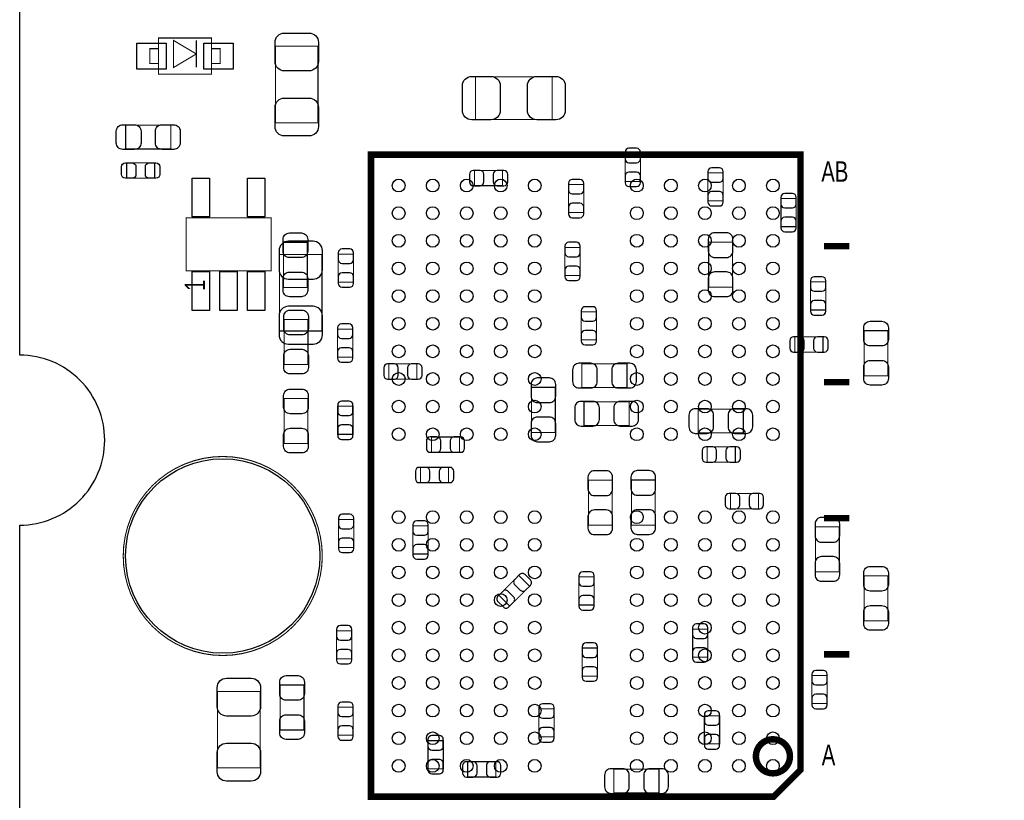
# Model space of a CAD drawing. Extents: x 0 to 67.6, y -0.1 to 51.7.
# Tile 2 of 12: x 0 to 23.2, y 11.5 to 29.9. Entities that reach past the tile are written whole.
import ezdxf

# ---------------------------------------------------------------- set-up
doc = ezdxf.new("R2010")
doc.units = 0
for name, color, linetype in [('BG_OUTLINE', 5, 'CONTINUOUS'), ('PG_ASSEMBLY_BOTTOM', 254, 'CONTINUOUS'), ('PG_ASSEMBLY_TOP', 13, 'CONTINUOUS'), ('PIN_BOTTOM', 211, 'CONTINUOUS'), ('PIN_TOP', 3, 'CONTINUOUS')]:
    doc.layers.add(name, color=color, linetype=linetype)

msp = doc.modelspace()

# ---------------------------------------------------------------- linework, layer by layer
at = {"layer": 'BG_OUTLINE'}
msp.add_lwpolyline([(67.59956, 21.99894, 0.414214), (65.60058, 19.99996, 0.414214), (67.59956, 18.00098), (67.59956, 0), (16.74876, 0), (16.74876, 3.50012, 0.414214), (16.25092, 4.0005, 0.414214), (15.75054, 3.50012), (15.75054, 0), (0, 0), (0, 18.00098, 0.414214), (1.99898, 19.99996, 0.414214), (0, 21.99894), (0, 51.689), (67.59956, 51.689)], format="xyb", close=True, dxfattribs=at)
at = {"layer": 'PG_ASSEMBLY_BOTTOM', "const_width": 0.0254}
for points in [[(14.237462, 26.085038), (14.597634, 26.085038), (14.597634, 26.74493), (14.237462, 26.74493), (14.237462, 26.085038)], [(11.35634, 25.984454), (11.35634, 26.344626), (10.696448, 26.344626), (10.696448, 25.984454), (11.35634, 25.984454)], [(16.184118, 25.62733), (16.54429, 25.62733), (16.54429, 26.287222), (16.184118, 26.287222), (16.184118, 25.62733)], [(12.903454, 25.351994), (13.263626, 25.351994), (13.263626, 26.011886), (12.903454, 26.011886), (12.903454, 25.351994)], [(17.90192, 25.020778), (18.262092, 25.020778), (18.262092, 25.68067), (17.90192, 25.68067), (17.90192, 25.020778)], [(13.180568, 24.53259), (12.820396, 24.53259), (12.820396, 23.872698), (13.180568, 23.872698), (13.180568, 24.53259)], [(16.20139, 23.596092), (16.761206, 23.596092), (16.761206, 24.656288), (16.20139, 24.656288), (16.20139, 23.596092)], [(6.108954, 22.567138), (7.109206, 22.567138), (7.109206, 24.366982), (6.108954, 24.366982), (6.108954, 22.567138)], [(7.850378, 24.376634), (7.490206, 24.376634), (7.490206, 23.716742), (7.850378, 23.716742), (7.850378, 24.376634)], [(18.596102, 23.060914), (18.956274, 23.060914), (18.956274, 23.720806), (18.596102, 23.720806), (18.596102, 23.060914)], [(13.56614, 23.018496), (13.205968, 23.018496), (13.205968, 22.358604), (13.56614, 22.358604), (13.56614, 23.018496)], [(7.836154, 22.61235), (7.475982, 22.61235), (7.475982, 21.952458), (7.836154, 21.952458), (7.836154, 22.61235)], [(18.229834, 22.430994), (18.229834, 22.070822), (18.889726, 22.070822), (18.889726, 22.430994), (18.229834, 22.430994)], [(9.341866, 21.432774), (9.341866, 21.792946), (8.681974, 21.792946), (8.681974, 21.432774), (9.341866, 21.432774)], [(13.220954, 21.796502), (13.220954, 21.236686), (14.28115, 21.236686), (14.28115, 21.796502), (13.220954, 21.796502)], [(12.596368, 21.241258), (12.036552, 21.241258), (12.036552, 20.181062), (12.596368, 20.181062), (12.596368, 21.241258)], [(13.270738, 20.901406), (13.270738, 20.34159), (14.330934, 20.34159), (14.330934, 20.901406), (13.270738, 20.901406)], [(7.477506, 20.136104), (7.837678, 20.136104), (7.837678, 20.795996), (7.477506, 20.795996), (7.477506, 20.136104)], [(15.957296, 20.729448), (15.957296, 20.169632), (17.017492, 20.169632), (17.017492, 20.729448), (15.957296, 20.729448)], [(10.342372, 19.713448), (10.342372, 20.07362), (9.68248, 20.07362), (9.68248, 19.713448), (10.342372, 19.713448)], [(16.167862, 19.842226), (16.167862, 19.482054), (16.827754, 19.482054), (16.827754, 19.842226), (16.167862, 19.842226)], [(10.08634, 18.999454), (10.08634, 19.359626), (9.426448, 19.359626), (9.426448, 18.999454), (10.08634, 18.999454)], [(13.933424, 19.057874), (13.373608, 19.057874), (13.373608, 17.997678), (13.933424, 17.997678), (13.933424, 19.057874)], [(14.943836, 19.0627), (14.38402, 19.0627), (14.38402, 18.002504), (14.943836, 18.002504), (14.943836, 19.0627)], [(17.373092, 18.385282), (17.373092, 18.745454), (16.7132, 18.745454), (16.7132, 18.385282), (17.373092, 18.385282)], [(7.855458, 18.134584), (7.495286, 18.134584), (7.495286, 17.474692), (7.855458, 17.474692), (7.855458, 18.134584)], [(9.606788, 17.98193), (9.246616, 17.98193), (9.246616, 17.322038), (9.606788, 17.322038), (9.606788, 17.98193)], [(18.714466, 16.899636), (19.274282, 16.899636), (19.274282, 17.959832), (18.714466, 17.959832), (18.714466, 16.899636)], [(11.26744, 16.350742), (11.522202, 16.09598), (11.9888, 16.562578), (11.734038, 16.81734), (11.26744, 16.350742)], [(13.510514, 16.78178), (13.150342, 16.78178), (13.150342, 16.121888), (13.510514, 16.121888), (13.510514, 16.78178)], [(7.8105, 15.516352), (7.450328, 15.516352), (7.450328, 14.85646), (7.8105, 14.85646), (7.8105, 15.516352)], [(15.824454, 14.89583), (16.184626, 14.89583), (16.184626, 15.555722), (15.824454, 15.555722), (15.824454, 14.89583)], [(13.22705, 14.45006), (13.587222, 14.45006), (13.587222, 15.109952), (13.22705, 15.109952), (13.22705, 14.45006)], [(18.628868, 13.802614), (18.98904, 13.802614), (18.98904, 14.462506), (18.628868, 14.462506), (18.628868, 13.802614)], [(7.844282, 13.718794), (7.48411, 13.718794), (7.48411, 13.058902), (7.844282, 13.058902), (7.844282, 13.718794)], [(12.20851, 13.01877), (12.568682, 13.01877), (12.568682, 13.678662), (12.20851, 13.678662), (12.20851, 13.01877)], [(16.100044, 12.85367), (16.460216, 12.85367), (16.460216, 13.513562), (16.100044, 13.513562), (16.100044, 12.85367)], [(9.601454, 12.270486), (9.961626, 12.270486), (9.961626, 12.930378), (9.601454, 12.930378), (9.601454, 12.270486)], [(11.19378, 12.076176), (11.19378, 12.436348), (10.533888, 12.436348), (10.533888, 12.076176), (11.19378, 12.076176)], [(13.973302, 12.261596), (13.973302, 11.70178), (15.033498, 11.70178), (15.033498, 12.261596), (13.973302, 12.261596)]]:
    msp.add_lwpolyline(points, dxfattribs=at)
at = {"layer": 'PG_ASSEMBLY_TOP'}
for points, const_width in [([(3.26136, 29.45765), (4.51104, 29.45765), (4.51104, 28.60675), (3.26136, 28.60675), (3.26136, 29.45765)], 0.0254), ([(4.1529, 29.4005), (4.1529, 29.083), (3.6195, 29.4005), (3.6195, 28.7655), (4.1529, 29.083), (4.1529, 28.7655)], 0.0254), ([(3.26136, 29.20746), (3.05816, 29.20746), (3.05816, 28.85694), (3.26136, 28.85694)], 0.0254), ([(4.51104, 29.20746), (4.71424, 29.20746), (4.71424, 28.85694), (4.51104, 28.85694)], 0.0254), ([(7.014972, 27.46502), (6.01472, 27.46502), (6.01472, 29.264864), (7.014972, 29.264864), (7.014972, 27.46502)], 0.0254), ([(12.520422, 28.544266), (12.520422, 27.544014), (10.720578, 27.544014), (10.720578, 28.544266), (12.520422, 28.544266)], 0.0254), ([(3.552698, 27.407108), (3.552698, 26.847292), (2.492502, 26.847292), (2.492502, 27.407108), (3.552698, 27.407108)], 0.0254), ([(18.362676, 26.71318), (8.26262, 26.71318), (8.26262, 11.61288), (17.727676, 11.61288), (18.362676, 12.24788), (18.362676, 26.71318)], 0.1524), ([(2.514854, 26.159714), (2.514854, 26.519886), (3.174746, 26.519886), (3.174746, 26.159714), (2.514854, 26.159714)], 0.0254), ([(5.913374, 23.98141), (3.911854, 23.98141), (3.911854, 25.23109), (5.913374, 25.23109), (5.913374, 23.98141)], 0.0254), ([(6.204712, 24.652478), (6.764528, 24.652478), (6.764528, 23.592282), (6.204712, 23.592282), (6.204712, 24.652478)], 0.0254), ([(18.912586, 24.56307), (19.512534, 24.56307)], 0.1524), ([(6.219952, 22.836378), (6.779768, 22.836378), (6.779768, 21.776182), (6.219952, 21.776182), (6.219952, 22.836378)], 0.0254), ([(19.857212, 22.574758), (20.417028, 22.574758), (20.417028, 21.514562), (19.857212, 21.514562), (19.857212, 22.574758)], 0.0254), ([(18.912586, 21.362924), (19.512534, 21.362924)], 0.1524), ([(6.777228, 19.919442), (6.217412, 19.919442), (6.217412, 20.979638), (6.777228, 20.979638), (6.777228, 19.919442)], 0.0254), ([(18.912586, 18.163032), (19.512534, 18.163032)], 0.1524), ([(20.417028, 15.748762), (19.857212, 15.748762), (19.857212, 16.808958), (20.417028, 16.808958), (20.417028, 15.748762)], 0.0254), ([(18.912586, 14.96314), (19.512534, 14.96314)], 0.1524), ([(6.125972, 14.241018), (6.685788, 14.241018), (6.685788, 13.180822), (6.125972, 13.180822), (6.125972, 14.241018)], 0.0254), ([(4.653534, 14.090142), (5.653786, 14.090142), (5.653786, 12.290298), (4.653534, 12.290298), (4.653534, 14.090142)], 0.0254)]:
    msp.add_lwpolyline(points, dxfattribs=dict(at, const_width=const_width))
for points, const_width in [([(7.115556, 17.27454, 1), (2.434844, 17.27454, 1), (7.115556, 17.27454)], 0.0254), ([(18.11274, 12.563094, 1.000158), (17.31264, 12.56284, 0.999842), (18.11274, 12.563094)], 0.1524)]:
    msp.add_lwpolyline(points, format="xyb", dxfattribs=dict(at, const_width=const_width))
at = {"layer": 'PIN_BOTTOM'}
for points in [[(14.237462, 26.774902), (14.237462, 26.614882, 0.413587), (14.327632, 26.524966), (14.507464, 26.524966, 0.413587), (14.597634, 26.614882), (14.597634, 26.774902, 0.413587), (14.507464, 26.864818), (14.327632, 26.864818, 0.413587)], [(16.184118, 26.317194), (16.184118, 26.157174, 0.413587), (16.274288, 26.067258), (16.45412, 26.067258, 0.413587), (16.54429, 26.157174), (16.54429, 26.317194, 0.413587), (16.45412, 26.40711), (16.274288, 26.40711, 0.413587)], [(10.666476, 25.984454), (10.826496, 25.984454, 0.413587), (10.916412, 26.074624), (10.916412, 26.254456, 0.413587), (10.826496, 26.344626), (10.666476, 26.344626, 0.413587), (10.57656, 26.254456), (10.57656, 26.074624, 0.413587)], [(11.386312, 26.344626), (11.226292, 26.344626, 0.413587), (11.136376, 26.254456), (11.136376, 26.074624, 0.413587), (11.226292, 25.984454), (11.386312, 25.984454, 0.413587), (11.476228, 26.074624), (11.476228, 26.254456, 0.413587)], [(14.597634, 26.055066), (14.597634, 26.215086, 0.413587), (14.507464, 26.305002), (14.327632, 26.305002, 0.413587), (14.237462, 26.215086), (14.237462, 26.055066, 0.413587), (14.327632, 25.96515), (14.507464, 25.96515, 0.413587)], [(12.903454, 26.041858), (12.903454, 25.881838, 0.413587), (12.993624, 25.791922), (13.173456, 25.791922, 0.413587), (13.263626, 25.881838), (13.263626, 26.041858, 0.413587), (13.173456, 26.131774), (12.993624, 26.131774, 0.413587)], [(16.54429, 25.597358), (16.54429, 25.757378, 0.413587), (16.45412, 25.847294), (16.274288, 25.847294, 0.413587), (16.184118, 25.757378), (16.184118, 25.597358, 0.413587), (16.274288, 25.507442), (16.45412, 25.507442, 0.413587)], [(17.90192, 25.710642), (17.90192, 25.550622, 0.413587), (17.99209, 25.460706), (18.171922, 25.460706, 0.413587), (18.262092, 25.550622), (18.262092, 25.710642, 0.413587), (18.171922, 25.800558), (17.99209, 25.800558, 0.413587)], [(13.263626, 25.322022), (13.263626, 25.482042, 0.413587), (13.173456, 25.571958), (12.993624, 25.571958, 0.413587), (12.903454, 25.482042), (12.903454, 25.322022, 0.413587), (12.993624, 25.232106), (13.173456, 25.232106, 0.413587)], [(18.262092, 24.990806), (18.262092, 25.150826, 0.413587), (18.171922, 25.240742), (17.99209, 25.240742, 0.413587), (17.90192, 25.150826), (17.90192, 24.990806, 0.413587), (17.99209, 24.90089), (18.171922, 24.90089, 0.413587)], [(16.19123, 24.726138), (16.19123, 24.44623, 0.414846), (16.341344, 24.296116), (16.621252, 24.296116, 0.414846), (16.771366, 24.44623), (16.771366, 24.726138, 0.414846), (16.621252, 24.876252), (16.341344, 24.876252, 0.414846)], [(6.099048, 24.457152), (6.099048, 24.007064, 0.414414), (6.319012, 23.7871), (6.899148, 23.7871, 0.414414), (7.119112, 24.007064), (7.119112, 24.457152, 0.414414), (6.899148, 24.677116), (6.319012, 24.677116, 0.414414)], [(12.820396, 24.562562), (12.820396, 24.402542, 0.413587), (12.910566, 24.312626), (13.090398, 24.312626, 0.413587), (13.180568, 24.402542), (13.180568, 24.562562, 0.413587), (13.090398, 24.652478), (12.910566, 24.652478, 0.413587)], [(7.490206, 24.406606), (7.490206, 24.246586, 0.413587), (7.580376, 24.15667), (7.760208, 24.15667, 0.413587), (7.850378, 24.246586), (7.850378, 24.406606, 0.413587), (7.760208, 24.496522), (7.580376, 24.496522, 0.413587)], [(13.180568, 23.842726), (13.180568, 24.002746, 0.413587), (13.090398, 24.092662), (12.910566, 24.092662, 0.413587), (12.820396, 24.002746), (12.820396, 23.842726, 0.413587), (12.910566, 23.75281), (13.090398, 23.75281, 0.413587)], [(7.850378, 23.68677), (7.850378, 23.84679, 0.413587), (7.760208, 23.936706), (7.580376, 23.936706, 0.413587), (7.490206, 23.84679), (7.490206, 23.68677, 0.413587), (7.580376, 23.596854), (7.760208, 23.596854, 0.413587)], [(16.771366, 23.526242), (16.771366, 23.80615, 0.414846), (16.621252, 23.956264), (16.341344, 23.956264, 0.414846), (16.19123, 23.80615), (16.19123, 23.526242, 0.414846), (16.341344, 23.376128), (16.621252, 23.376128, 0.414846)], [(18.596102, 23.750778), (18.596102, 23.590758, 0.413587), (18.686272, 23.500842), (18.866104, 23.500842, 0.413587), (18.956274, 23.590758), (18.956274, 23.750778, 0.413587), (18.866104, 23.840694), (18.686272, 23.840694, 0.413587)], [(18.956274, 23.030942), (18.956274, 23.190962, 0.413587), (18.866104, 23.280878), (18.686272, 23.280878, 0.413587), (18.596102, 23.190962), (18.596102, 23.030942, 0.413587), (18.686272, 22.941026), (18.866104, 22.941026, 0.413587)], [(7.119112, 22.476968), (7.119112, 22.927056, 0.414414), (6.899148, 23.14702), (6.319012, 23.14702, 0.414414), (6.099048, 22.927056), (6.099048, 22.476968, 0.414414), (6.319012, 22.257004), (6.899148, 22.257004, 0.414414)], [(13.205968, 23.048468), (13.205968, 22.888448, 0.413587), (13.296138, 22.798532), (13.47597, 22.798532, 0.413587), (13.56614, 22.888448), (13.56614, 23.048468, 0.413587), (13.47597, 23.138384), (13.296138, 23.138384, 0.413587)], [(7.475982, 22.642322), (7.475982, 22.482302, 0.413587), (7.566152, 22.392386), (7.745984, 22.392386, 0.413587), (7.836154, 22.482302), (7.836154, 22.642322, 0.413587), (7.745984, 22.732238), (7.566152, 22.732238, 0.413587)], [(13.56614, 22.328632), (13.56614, 22.488652, 0.413587), (13.47597, 22.578568), (13.296138, 22.578568, 0.413587), (13.205968, 22.488652), (13.205968, 22.328632, 0.413587), (13.296138, 22.238716), (13.47597, 22.238716, 0.413587)], [(18.199862, 22.070822), (18.359882, 22.070822, 0.413587), (18.449798, 22.160992), (18.449798, 22.340824, 0.413587), (18.359882, 22.430994), (18.199862, 22.430994, 0.413587), (18.109946, 22.340824), (18.109946, 22.160992, 0.413587)], [(18.919698, 22.430994), (18.759678, 22.430994, 0.413587), (18.669762, 22.340824), (18.669762, 22.160992, 0.413587), (18.759678, 22.070822), (18.919698, 22.070822, 0.413587), (19.009614, 22.160992), (19.009614, 22.340824, 0.413587)], [(7.836154, 21.922486), (7.836154, 22.082506, 0.413587), (7.745984, 22.172422), (7.566152, 22.172422, 0.413587), (7.475982, 22.082506), (7.475982, 21.922486, 0.413587), (7.566152, 21.83257), (7.745984, 21.83257, 0.413587)], [(8.652002, 21.432774), (8.812022, 21.432774, 0.413587), (8.901938, 21.522944), (8.901938, 21.702776, 0.413587), (8.812022, 21.792946), (8.652002, 21.792946, 0.413587), (8.562086, 21.702776), (8.562086, 21.522944, 0.413587)], [(9.371838, 21.792946), (9.211818, 21.792946, 0.413587), (9.121902, 21.702776), (9.121902, 21.522944, 0.413587), (9.211818, 21.432774), (9.371838, 21.432774, 0.413587), (9.461754, 21.522944), (9.461754, 21.702776, 0.413587)], [(13.151104, 21.226526), (13.431012, 21.226526, 0.414846), (13.581126, 21.37664), (13.581126, 21.656548, 0.414846), (13.431012, 21.806662), (13.151104, 21.806662, 0.414846), (13.00099, 21.656548), (13.00099, 21.37664, 0.414846)], [(14.351, 21.806662), (14.071092, 21.806662, 0.414846), (13.920978, 21.656548), (13.920978, 21.37664, 0.414846), (14.071092, 21.226526), (14.351, 21.226526, 0.414846), (14.501114, 21.37664), (14.501114, 21.656548, 0.414846)], [(12.026392, 21.311108), (12.026392, 21.0312, 0.414846), (12.176506, 20.881086), (12.456414, 20.881086, 0.414846), (12.606528, 21.0312), (12.606528, 21.311108, 0.414846), (12.456414, 21.461222), (12.176506, 21.461222, 0.414846)], [(7.477506, 20.825968), (7.477506, 20.665948, 0.413587), (7.567676, 20.576032), (7.747508, 20.576032, 0.413587), (7.837678, 20.665948), (7.837678, 20.825968, 0.413587), (7.747508, 20.915884), (7.567676, 20.915884, 0.413587)], [(13.200888, 20.33143), (13.480796, 20.33143, 0.414846), (13.63091, 20.481544), (13.63091, 20.761452, 0.414846), (13.480796, 20.911566), (13.200888, 20.911566, 0.414846), (13.050774, 20.761452), (13.050774, 20.481544, 0.414846)], [(14.400784, 20.911566), (14.120876, 20.911566, 0.414846), (13.970762, 20.761452), (13.970762, 20.481544, 0.414846), (14.120876, 20.33143), (14.400784, 20.33143, 0.414846), (14.550898, 20.481544), (14.550898, 20.761452, 0.414846)], [(15.887446, 20.159472), (16.167354, 20.159472, 0.414846), (16.317468, 20.309586), (16.317468, 20.589494, 0.414846), (16.167354, 20.739608), (15.887446, 20.739608, 0.414846), (15.737332, 20.589494), (15.737332, 20.309586, 0.414846)], [(17.087342, 20.739608), (16.807434, 20.739608, 0.414846), (16.65732, 20.589494), (16.65732, 20.309586, 0.414846), (16.807434, 20.159472), (17.087342, 20.159472, 0.414846), (17.237456, 20.309586), (17.237456, 20.589494, 0.414846)], [(12.606528, 20.111212), (12.606528, 20.39112, 0.414846), (12.456414, 20.541234), (12.176506, 20.541234, 0.414846), (12.026392, 20.39112), (12.026392, 20.111212, 0.414846), (12.176506, 19.961098), (12.456414, 19.961098, 0.414846)], [(7.837678, 20.106132), (7.837678, 20.266152, 0.413587), (7.747508, 20.356068), (7.567676, 20.356068, 0.413587), (7.477506, 20.266152), (7.477506, 20.106132, 0.413587), (7.567676, 20.016216), (7.747508, 20.016216, 0.413587)], [(9.652508, 19.713448), (9.812528, 19.713448, 0.413587), (9.902444, 19.803618), (9.902444, 19.98345, 0.413587), (9.812528, 20.07362), (9.652508, 20.07362, 0.413587), (9.562592, 19.98345), (9.562592, 19.803618, 0.413587)], [(10.372344, 20.07362), (10.212324, 20.07362, 0.413587), (10.122408, 19.98345), (10.122408, 19.803618, 0.413587), (10.212324, 19.713448), (10.372344, 19.713448, 0.413587), (10.46226, 19.803618), (10.46226, 19.98345, 0.413587)], [(16.13789, 19.482054), (16.29791, 19.482054, 0.413587), (16.387826, 19.572224), (16.387826, 19.752056, 0.413587), (16.29791, 19.842226), (16.13789, 19.842226, 0.413587), (16.047974, 19.752056), (16.047974, 19.572224, 0.413587)], [(16.857726, 19.842226), (16.697706, 19.842226, 0.413587), (16.60779, 19.752056), (16.60779, 19.572224, 0.413587), (16.697706, 19.482054), (16.857726, 19.482054, 0.413587), (16.947642, 19.572224), (16.947642, 19.752056, 0.413587)], [(9.396476, 18.999454), (9.556496, 18.999454, 0.413587), (9.646412, 19.089624), (9.646412, 19.269456, 0.413587), (9.556496, 19.359626), (9.396476, 19.359626, 0.413587), (9.30656, 19.269456), (9.30656, 19.089624, 0.413587)], [(10.116312, 19.359626), (9.956292, 19.359626, 0.413587), (9.866376, 19.269456), (9.866376, 19.089624, 0.413587), (9.956292, 18.999454), (10.116312, 18.999454, 0.413587), (10.206228, 19.089624), (10.206228, 19.269456, 0.413587)], [(13.363448, 19.127724), (13.363448, 18.847816, 0.414846), (13.513562, 18.697702), (13.79347, 18.697702, 0.414846), (13.943584, 18.847816), (13.943584, 19.127724, 0.414846), (13.79347, 19.277838), (13.513562, 19.277838, 0.414846)], [(14.37386, 19.13255), (14.37386, 18.852642, 0.414846), (14.523974, 18.702528), (14.803882, 18.702528, 0.414846), (14.953996, 18.852642), (14.953996, 19.13255, 0.414846), (14.803882, 19.282664), (14.523974, 19.282664, 0.414846)], [(16.683228, 18.385282), (16.843248, 18.385282, 0.413587), (16.933164, 18.475452), (16.933164, 18.655284, 0.413587), (16.843248, 18.745454), (16.683228, 18.745454, 0.413587), (16.593312, 18.655284), (16.593312, 18.475452, 0.413587)], [(17.403064, 18.745454), (17.243044, 18.745454, 0.413587), (17.153128, 18.655284), (17.153128, 18.475452, 0.413587), (17.243044, 18.385282), (17.403064, 18.385282, 0.413587), (17.49298, 18.475452), (17.49298, 18.655284, 0.413587)], [(13.943584, 17.927828), (13.943584, 18.207736, 0.414846), (13.79347, 18.35785), (13.513562, 18.35785, 0.414846), (13.363448, 18.207736), (13.363448, 17.927828, 0.414846), (13.513562, 17.777714), (13.79347, 17.777714, 0.414846)], [(14.953996, 17.932654), (14.953996, 18.212562, 0.414846), (14.803882, 18.362676), (14.523974, 18.362676, 0.414846), (14.37386, 18.212562), (14.37386, 17.932654, 0.414846), (14.523974, 17.78254), (14.803882, 17.78254, 0.414846)], [(7.495286, 18.164556), (7.495286, 18.004536, 0.413587), (7.585456, 17.91462), (7.765288, 17.91462, 0.413587), (7.855458, 18.004536), (7.855458, 18.164556, 0.413587), (7.765288, 18.254472), (7.585456, 18.254472, 0.413587)], [(9.246616, 18.011902), (9.246616, 17.851882, 0.413587), (9.336786, 17.761966), (9.516618, 17.761966, 0.413587), (9.606788, 17.851882), (9.606788, 18.011902, 0.413587), (9.516618, 18.101818), (9.336786, 18.101818, 0.413587)], [(18.704306, 18.029682), (18.704306, 17.749774, 0.414846), (18.85442, 17.59966), (19.134328, 17.59966, 0.414846), (19.284442, 17.749774), (19.284442, 18.029682, 0.414846), (19.134328, 18.179796), (18.85442, 18.179796, 0.414846)], [(7.855458, 17.44472), (7.855458, 17.60474, 0.413587), (7.765288, 17.694656), (7.585456, 17.694656, 0.413587), (7.495286, 17.60474), (7.495286, 17.44472, 0.413587), (7.585456, 17.354804), (7.765288, 17.354804, 0.413587)], [(9.606788, 17.292066), (9.606788, 17.452086, 0.413587), (9.516618, 17.542002), (9.336786, 17.542002, 0.413587), (9.246616, 17.452086), (9.246616, 17.292066, 0.413587), (9.336786, 17.20215), (9.516618, 17.20215, 0.413587)], [(19.284442, 16.829786), (19.284442, 17.109694, 0.414846), (19.134328, 17.259808), (18.85442, 17.259808, 0.414846), (18.704306, 17.109694), (18.704306, 16.829786, 0.414846), (18.85442, 16.679672), (19.134328, 16.679672, 0.414846)], [(11.75512, 16.838422), (11.64209, 16.725392, 0.414276), (11.642344, 16.597884), (11.769344, 16.470884, 0.414276), (11.896852, 16.47063), (12.009882, 16.58366, 0.414276), (12.009628, 16.711168), (11.882628, 16.838168, 0.414276)], [(13.150342, 16.811752), (13.150342, 16.651732, 0.413587), (13.240512, 16.561816), (13.420344, 16.561816, 0.413587), (13.510514, 16.651732), (13.510514, 16.811752, 0.413587), (13.420344, 16.901668), (13.240512, 16.901668, 0.413587)], [(11.50112, 16.074898), (11.61415, 16.187928, 0.414276), (11.613896, 16.315436), (11.486896, 16.442436, 0.414276), (11.359388, 16.44269), (11.246358, 16.32966, 0.414276), (11.246612, 16.202152), (11.373612, 16.075152, 0.414276)], [(13.510514, 16.091916), (13.510514, 16.251936, 0.413587), (13.420344, 16.341852), (13.240512, 16.341852, 0.413587), (13.150342, 16.251936), (13.150342, 16.091916, 0.413587), (13.240512, 16.002), (13.420344, 16.002, 0.413587)], [(7.450328, 15.546324), (7.450328, 15.386304, 0.413587), (7.540498, 15.296388), (7.72033, 15.296388, 0.413587), (7.8105, 15.386304), (7.8105, 15.546324, 0.413587), (7.72033, 15.63624), (7.540498, 15.63624, 0.413587)], [(15.824454, 15.585694), (15.824454, 15.425674, 0.413587), (15.914624, 15.335758), (16.094456, 15.335758, 0.413587), (16.184626, 15.425674), (16.184626, 15.585694, 0.413587), (16.094456, 15.67561), (15.914624, 15.67561, 0.413587)], [(7.8105, 14.826488), (7.8105, 14.986508, 0.413587), (7.72033, 15.076424), (7.540498, 15.076424, 0.413587), (7.450328, 14.986508), (7.450328, 14.826488, 0.413587), (7.540498, 14.736572), (7.72033, 14.736572, 0.413587)], [(13.22705, 15.139924), (13.22705, 14.979904, 0.413587), (13.31722, 14.889988), (13.497052, 14.889988, 0.413587), (13.587222, 14.979904), (13.587222, 15.139924, 0.413587), (13.497052, 15.22984), (13.31722, 15.22984, 0.413587)], [(16.184626, 14.865858), (16.184626, 15.025878, 0.413587), (16.094456, 15.115794), (15.914624, 15.115794, 0.413587), (15.824454, 15.025878), (15.824454, 14.865858, 0.413587), (15.914624, 14.775942), (16.094456, 14.775942, 0.413587)], [(13.587222, 14.420088), (13.587222, 14.580108, 0.413587), (13.497052, 14.670024), (13.31722, 14.670024, 0.413587), (13.22705, 14.580108), (13.22705, 14.420088, 0.413587), (13.31722, 14.330172), (13.497052, 14.330172, 0.413587)], [(18.628868, 14.492478), (18.628868, 14.332458, 0.413587), (18.719038, 14.242542), (18.89887, 14.242542, 0.413587), (18.98904, 14.332458), (18.98904, 14.492478, 0.413587), (18.89887, 14.582394), (18.719038, 14.582394, 0.413587)], [(18.98904, 13.772642), (18.98904, 13.932662, 0.413587), (18.89887, 14.022578), (18.719038, 14.022578, 0.413587), (18.628868, 13.932662), (18.628868, 13.772642, 0.413587), (18.719038, 13.682726), (18.89887, 13.682726, 0.413587)], [(7.48411, 13.748766), (7.48411, 13.588746, 0.413587), (7.57428, 13.49883), (7.754112, 13.49883, 0.413587), (7.844282, 13.588746), (7.844282, 13.748766, 0.413587), (7.754112, 13.838682), (7.57428, 13.838682, 0.413587)], [(12.20851, 13.708634), (12.20851, 13.548614, 0.413587), (12.29868, 13.458698), (12.478512, 13.458698, 0.413587), (12.568682, 13.548614), (12.568682, 13.708634, 0.413587), (12.478512, 13.79855), (12.29868, 13.79855, 0.413587)], [(16.100044, 13.543534), (16.100044, 13.383514, 0.413587), (16.190214, 13.293598), (16.370046, 13.293598, 0.413587), (16.460216, 13.383514), (16.460216, 13.543534, 0.413587), (16.370046, 13.63345), (16.190214, 13.63345, 0.413587)], [(7.844282, 13.02893), (7.844282, 13.18895, 0.413587), (7.754112, 13.278866), (7.57428, 13.278866, 0.413587), (7.48411, 13.18895), (7.48411, 13.02893, 0.413587), (7.57428, 12.939014), (7.754112, 12.939014, 0.413587)], [(12.568682, 12.988798), (12.568682, 13.148818, 0.413587), (12.478512, 13.238734), (12.29868, 13.238734, 0.413587), (12.20851, 13.148818), (12.20851, 12.988798, 0.413587), (12.29868, 12.898882), (12.478512, 12.898882, 0.413587)], [(9.601454, 12.96035), (9.601454, 12.80033, 0.413587), (9.691624, 12.710414), (9.871456, 12.710414, 0.413587), (9.961626, 12.80033), (9.961626, 12.96035, 0.413587), (9.871456, 13.050266), (9.691624, 13.050266, 0.413587)], [(16.460216, 12.823698), (16.460216, 12.983718, 0.413587), (16.370046, 13.073634), (16.190214, 13.073634, 0.413587), (16.100044, 12.983718), (16.100044, 12.823698, 0.413587), (16.190214, 12.733782), (16.370046, 12.733782, 0.413587)], [(9.961626, 12.240514), (9.961626, 12.400534, 0.413587), (9.871456, 12.49045), (9.691624, 12.49045, 0.413587), (9.601454, 12.400534), (9.601454, 12.240514, 0.413587), (9.691624, 12.150598), (9.871456, 12.150598, 0.413587)], [(10.503916, 12.076176), (10.663936, 12.076176, 0.413587), (10.753852, 12.166346), (10.753852, 12.346178, 0.413587), (10.663936, 12.436348), (10.503916, 12.436348, 0.413587), (10.414, 12.346178), (10.414, 12.166346, 0.413587)], [(11.223752, 12.436348), (11.063732, 12.436348, 0.413587), (10.973816, 12.346178), (10.973816, 12.166346, 0.413587), (11.063732, 12.076176), (11.223752, 12.076176, 0.413587), (11.313668, 12.166346), (11.313668, 12.346178, 0.413587)], [(13.903452, 11.69162), (14.18336, 11.69162, 0.414846), (14.333474, 11.841734), (14.333474, 12.121642, 0.414846), (14.18336, 12.271756), (13.903452, 12.271756, 0.414846), (13.753338, 12.121642), (13.753338, 11.841734, 0.414846)], [(15.103348, 12.271756), (14.82344, 12.271756, 0.414846), (14.673326, 12.121642), (14.673326, 11.841734, 0.414846), (14.82344, 11.69162), (15.103348, 11.69162, 0.414846), (15.253462, 11.841734), (15.253462, 12.121642, 0.414846)]]:
    msp.add_lwpolyline(points, format="xyb", close=True, dxfattribs=at)
msp.add_circle((4.7752, 17.27454), 2.286, dxfattribs=at)
at = {"layer": 'PIN_TOP'}
for points in [[(7.024878, 29.355034), (7.024878, 28.904946, -0.414414), (6.804914, 28.684982), (6.224778, 28.684982, -0.414414), (6.004814, 28.904946), (6.004814, 29.355034, -0.414414), (6.224778, 29.574998), (6.804914, 29.574998, -0.414414)], [(10.630408, 28.554172), (11.080496, 28.554172, -0.414414), (11.30046, 28.334208), (11.30046, 27.754072, -0.414414), (11.080496, 27.534108), (10.630408, 27.534108, -0.414414), (10.410444, 27.754072), (10.410444, 28.334208, -0.414414)], [(12.610592, 27.534108), (12.160504, 27.534108, -0.414414), (11.94054, 27.754072), (11.94054, 28.334208, -0.414414), (12.160504, 28.554172), (12.610592, 28.554172, -0.414414), (12.830556, 28.334208), (12.830556, 27.754072, -0.414414)], [(6.004814, 27.37485), (6.004814, 27.824938, -0.414414), (6.224778, 28.044902), (6.804914, 28.044902, -0.414414), (7.024878, 27.824938), (7.024878, 27.37485, -0.414414), (6.804914, 27.154886), (6.224778, 27.154886, -0.414414)], [(2.422652, 27.417268), (2.70256, 27.417268, -0.414846), (2.852674, 27.267154), (2.852674, 26.987246, -0.414846), (2.70256, 26.837132), (2.422652, 26.837132, -0.414846), (2.272538, 26.987246), (2.272538, 27.267154, -0.414846)], [(3.622548, 26.837132), (3.34264, 26.837132, -0.414846), (3.192526, 26.987246), (3.192526, 27.267154, -0.414846), (3.34264, 27.417268), (3.622548, 27.417268, -0.414846), (3.772662, 27.267154), (3.772662, 26.987246, -0.414846)], [(2.484882, 26.519886), (2.644902, 26.519886, -0.413587), (2.734818, 26.429716), (2.734818, 26.249884, -0.413587), (2.644902, 26.159714), (2.484882, 26.159714, -0.413587), (2.394966, 26.249884), (2.394966, 26.429716, -0.413587)], [(3.204718, 26.159714), (3.044698, 26.159714, -0.413587), (2.954782, 26.249884), (2.954782, 26.429716, -0.413587), (3.044698, 26.519886), (3.204718, 26.519886, -0.413587), (3.294634, 26.429716), (3.294634, 26.249884, -0.413587)], [(6.774688, 24.722328), (6.774688, 24.44242, -0.414846), (6.624574, 24.292306), (6.344666, 24.292306, -0.414846), (6.194552, 24.44242), (6.194552, 24.722328, -0.414846), (6.344666, 24.872442), (6.624574, 24.872442, -0.414846)], [(6.194552, 23.522432), (6.194552, 23.80234, -0.414846), (6.344666, 23.952454), (6.624574, 23.952454, -0.414846), (6.774688, 23.80234), (6.774688, 23.522432, -0.414846), (6.624574, 23.372318), (6.344666, 23.372318, -0.414846)], [(6.789928, 22.906228), (6.789928, 22.62632, -0.414846), (6.639814, 22.476206), (6.359906, 22.476206, -0.414846), (6.209792, 22.62632), (6.209792, 22.906228, -0.414846), (6.359906, 23.056342), (6.639814, 23.056342, -0.414846)], [(20.427188, 22.644608), (20.427188, 22.3647, -0.414846), (20.277074, 22.214586), (19.997166, 22.214586, -0.414846), (19.847052, 22.3647), (19.847052, 22.644608, -0.414846), (19.997166, 22.794722), (20.277074, 22.794722, -0.414846)], [(6.209792, 21.706332), (6.209792, 21.98624, -0.414846), (6.359906, 22.136354), (6.639814, 22.136354, -0.414846), (6.789928, 21.98624), (6.789928, 21.706332, -0.414846), (6.639814, 21.556218), (6.359906, 21.556218, -0.414846)], [(19.847052, 21.444712), (19.847052, 21.72462, -0.414846), (19.997166, 21.874734), (20.277074, 21.874734, -0.414846), (20.427188, 21.72462), (20.427188, 21.444712, -0.414846), (20.277074, 21.294598), (19.997166, 21.294598, -0.414846)], [(6.787388, 21.049488), (6.787388, 20.76958, -0.414846), (6.637274, 20.619466), (6.357366, 20.619466, -0.414846), (6.207252, 20.76958), (6.207252, 21.049488, -0.414846), (6.357366, 21.199602), (6.637274, 21.199602, -0.414846)], [(6.207252, 19.849592), (6.207252, 20.1295, -0.414846), (6.357366, 20.279614), (6.637274, 20.279614, -0.414846), (6.787388, 20.1295), (6.787388, 19.849592, -0.414846), (6.637274, 19.699478), (6.357366, 19.699478, -0.414846)], [(20.427188, 16.878808), (20.427188, 16.5989, -0.414846), (20.277074, 16.448786), (19.997166, 16.448786, -0.414846), (19.847052, 16.5989), (19.847052, 16.878808, -0.414846), (19.997166, 17.028922), (20.277074, 17.028922, -0.414846)], [(19.847052, 15.678912), (19.847052, 15.95882, -0.414846), (19.997166, 16.108934), (20.277074, 16.108934, -0.414846), (20.427188, 15.95882), (20.427188, 15.678912, -0.414846), (20.277074, 15.528798), (19.997166, 15.528798, -0.414846)], [(5.663692, 14.180312), (5.663692, 13.730224, -0.414414), (5.443728, 13.51026), (4.863592, 13.51026, -0.414414), (4.643628, 13.730224), (4.643628, 14.180312, -0.414414), (4.863592, 14.400276), (5.443728, 14.400276, -0.414414)], [(6.695948, 14.310868), (6.695948, 14.03096, -0.414846), (6.545834, 13.880846), (6.265926, 13.880846, -0.414846), (6.115812, 14.03096), (6.115812, 14.310868, -0.414846), (6.265926, 14.460982), (6.545834, 14.460982, -0.414846)], [(6.115812, 13.110972), (6.115812, 13.39088, -0.414846), (6.265926, 13.540994), (6.545834, 13.540994, -0.414846), (6.695948, 13.39088), (6.695948, 13.110972, -0.414846), (6.545834, 12.960858), (6.265926, 12.960858, -0.414846)], [(4.643628, 12.200128), (4.643628, 12.650216, -0.414414), (4.863592, 12.87018), (5.443728, 12.87018, -0.414414), (5.663692, 12.650216), (5.663692, 12.200128, -0.414414), (5.443728, 11.980164), (4.863592, 11.980164, -0.414414)]]:
    msp.add_lwpolyline(points, format="xyb", close=True, dxfattribs=at)
for points in [[(2.7559, 28.7274), (2.7559, 29.337), (3.4417, 29.337), (3.4417, 28.7274)], [(4.3307, 28.727146), (4.3307, 29.336746), (5.0165, 29.336746), (5.0165, 28.727146)], [(4.465574, 26.16327), (4.465574, 25.24887), (4.059174, 25.24887), (4.059174, 26.16327)], [(5.766054, 26.16327), (5.766054, 25.24887), (5.359654, 25.24887), (5.359654, 26.16327)], [(4.465574, 23.96363), (4.465574, 23.04923), (4.059174, 23.04923), (4.059174, 23.96363)], [(5.115814, 23.96363), (5.115814, 23.04923), (4.709414, 23.04923), (4.709414, 23.96363)], [(5.766054, 23.96363), (5.766054, 23.04923), (5.359654, 23.04923), (5.359654, 23.96363)]]:
    msp.add_lwpolyline(points, close=True, dxfattribs=at)
for centre, radius in [((8.912606, 25.98801), 0.149987), ((9.712706, 25.98801), 0.149987), ((10.512552, 25.98801), 0.149987), ((11.312652, 25.98801), 0.149987), ((12.112752, 25.98801), 0.149987), ((14.512544, 25.98801), 0.149987), ((15.312644, 25.98801), 0.149987), ((16.112744, 25.98801), 0.149987), ((16.91259, 25.98801), 0.149987), ((17.71269, 25.98801), 0.149987), ((8.912606, 25.338024), 0.149987), ((9.712706, 25.338024), 0.149987), ((10.512552, 25.338024), 0.149987), ((11.312652, 25.338024), 0.149987), ((12.112752, 25.338024), 0.149987), ((14.512544, 25.338024), 0.149987), ((15.312644, 25.338024), 0.149987), ((16.112744, 25.338024), 0.149987), ((16.91259, 25.338024), 0.149987), ((17.71269, 25.338024), 0.149987), ((8.912606, 24.688038), 0.149987), ((9.712706, 24.688038), 0.149987), ((10.512552, 24.688038), 0.149987), ((11.312652, 24.688038), 0.149987), ((12.112752, 24.688038), 0.149987), ((14.512544, 24.688038), 0.149987), ((15.312644, 24.688038), 0.149987), ((16.112744, 24.688038), 0.149987), ((16.91259, 24.688038), 0.149987), ((17.71269, 24.688038), 0.149987), ((8.912606, 24.038052), 0.149987), ((9.712706, 24.038052), 0.149987), ((10.512552, 24.038052), 0.149987), ((11.312652, 24.038052), 0.149987), ((12.112752, 24.038052), 0.149987), ((14.512544, 24.038052), 0.149987), ((15.312644, 24.038052), 0.149987), ((16.112744, 24.038052), 0.149987), ((16.91259, 24.038052), 0.149987), ((17.71269, 24.038052), 0.149987), ((8.912606, 23.388066), 0.149987), ((9.712706, 23.388066), 0.149987), ((10.512552, 23.388066), 0.149987), ((11.312652, 23.388066), 0.149987), ((12.112752, 23.388066), 0.149987), ((14.512544, 23.388066), 0.149987), ((15.312644, 23.388066), 0.149987), ((16.112744, 23.388066), 0.149987), ((16.91259, 23.388066), 0.149987), ((17.71269, 23.388066), 0.149987), ((8.912606, 22.73808), 0.149987), ((9.712706, 22.73808), 0.149987), ((10.512552, 22.73808), 0.149987), ((11.312652, 22.73808), 0.149987), ((12.112752, 22.73808), 0.149987), ((14.512544, 22.73808), 0.149987), ((15.312644, 22.73808), 0.149987), ((16.112744, 22.73808), 0.149987), ((16.91259, 22.73808), 0.149987), ((17.71269, 22.73808), 0.149987), ((8.912606, 22.088094), 0.149987), ((9.712706, 22.088094), 0.149987), ((10.512552, 22.088094), 0.149987), ((11.312652, 22.088094), 0.149987), ((12.112752, 22.088094), 0.149987), ((14.512544, 22.088094), 0.149987), ((15.312644, 22.088094), 0.149987), ((16.112744, 22.088094), 0.149987), ((16.91259, 22.088094), 0.149987), ((17.71269, 22.088094), 0.149987), ((8.912606, 21.438108), 0.149987), ((9.712706, 21.438108), 0.149987), ((10.512552, 21.438108), 0.149987), ((11.312652, 21.438108), 0.149987), ((12.112752, 21.438108), 0.149987), ((14.512544, 21.438108), 0.149987), ((15.312644, 21.438108), 0.149987), ((16.112744, 21.438108), 0.149987), ((16.91259, 21.438108), 0.149987), ((17.71269, 21.438108), 0.149987), ((8.912606, 20.788122), 0.149987), ((9.712706, 20.788122), 0.149987), ((10.512552, 20.788122), 0.149987), ((11.312652, 20.788122), 0.149987), ((12.112752, 20.788122), 0.149987), ((14.512544, 20.788122), 0.149987), ((15.312644, 20.788122), 0.149987), ((16.112744, 20.788122), 0.149987), ((16.91259, 20.788122), 0.149987), ((17.71269, 20.788122), 0.149987), ((8.912606, 20.138136), 0.149987), ((9.712706, 20.138136), 0.149987), ((10.512552, 20.138136), 0.149987), ((11.312652, 20.138136), 0.149987), ((12.112752, 20.138136), 0.149987), ((14.512544, 20.138136), 0.149987), ((15.312644, 20.138136), 0.149987), ((16.112744, 20.138136), 0.149987), ((16.91259, 20.138136), 0.149987), ((17.71269, 20.138136), 0.149987), ((4.7752, 17.27454), 2.286), ((8.912606, 18.187924), 0.149987), ((9.712706, 18.187924), 0.149987), ((10.512552, 18.187924), 0.149987), ((11.312652, 18.187924), 0.149987), ((12.112752, 18.187924), 0.149987), ((14.512544, 18.187924), 0.149987), ((15.312644, 18.187924), 0.149987), ((16.112744, 18.187924), 0.149987), ((16.91259, 18.187924), 0.149987), ((17.71269, 18.187924), 0.149987), ((8.912606, 17.537938), 0.149987), ((9.712706, 17.537938), 0.149987), ((10.512552, 17.537938), 0.149987), ((11.312652, 17.537938), 0.149987), ((12.112752, 17.537938), 0.149987), ((14.512544, 17.537938), 0.149987), ((15.312644, 17.537938), 0.149987), ((16.112744, 17.537938), 0.149987), ((16.91259, 17.537938), 0.149987), ((17.71269, 17.537938), 0.149987), ((8.912606, 16.887952), 0.149987), ((9.712706, 16.887952), 0.149987), ((10.512552, 16.887952), 0.149987), ((11.312652, 16.887952), 0.149987), ((12.112752, 16.887952), 0.149987), ((14.512544, 16.887952), 0.149987), ((15.312644, 16.887952), 0.149987), ((16.112744, 16.887952), 0.149987), ((16.91259, 16.887952), 0.149987), ((17.71269, 16.887952), 0.149987), ((8.912606, 16.237966), 0.149987), ((9.712706, 16.237966), 0.149987), ((10.512552, 16.237966), 0.149987), ((11.312652, 16.237966), 0.149987), ((12.112752, 16.237966), 0.149987), ((14.512544, 16.237966), 0.149987), ((15.312644, 16.237966), 0.149987), ((16.112744, 16.237966), 0.149987), ((16.91259, 16.237966), 0.149987), ((17.71269, 16.237966), 0.149987), ((8.912606, 15.58798), 0.149987), ((9.712706, 15.58798), 0.149987), ((10.512552, 15.58798), 0.149987), ((11.312652, 15.58798), 0.149987), ((12.112752, 15.58798), 0.149987), ((14.512544, 15.58798), 0.149987), ((15.312644, 15.58798), 0.149987), ((16.112744, 15.58798), 0.149987), ((16.91259, 15.58798), 0.149987), ((17.71269, 15.58798), 0.149987), ((8.912606, 14.937994), 0.149987), ((9.712706, 14.937994), 0.149987), ((10.512552, 14.937994), 0.149987), ((11.312652, 14.937994), 0.149987), ((12.112752, 14.937994), 0.149987), ((14.512544, 14.937994), 0.149987), ((15.312644, 14.937994), 0.149987), ((16.112744, 14.937994), 0.149987), ((16.91259, 14.937994), 0.149987), ((17.71269, 14.937994), 0.149987), ((8.912606, 14.288008), 0.149987), ((9.712706, 14.288008), 0.149987), ((10.512552, 14.288008), 0.149987), ((11.312652, 14.288008), 0.149987), ((12.112752, 14.288008), 0.149987), ((14.512544, 14.288008), 0.149987), ((15.312644, 14.288008), 0.149987), ((16.112744, 14.288008), 0.149987), ((16.91259, 14.288008), 0.149987), ((17.71269, 14.288008), 0.149987), ((8.912606, 13.638022), 0.149987), ((9.712706, 13.638022), 0.149987), ((10.512552, 13.638022), 0.149987), ((11.312652, 13.638022), 0.149987), ((12.112752, 13.638022), 0.149987), ((14.512544, 13.638022), 0.149987), ((15.312644, 13.638022), 0.149987), ((16.112744, 13.638022), 0.149987), ((16.91259, 13.638022), 0.149987), ((17.71269, 13.638022), 0.149987), ((8.912606, 12.988036), 0.149987), ((9.712706, 12.988036), 0.149987), ((10.512552, 12.988036), 0.149987), ((11.312652, 12.988036), 0.149987), ((12.112752, 12.988036), 0.149987), ((14.512544, 12.988036), 0.149987), ((15.312644, 12.988036), 0.149987), ((16.112744, 12.988036), 0.149987), ((16.91259, 12.988036), 0.149987), ((17.71269, 12.988036), 0.149987), ((8.912606, 12.33805), 0.149987), ((9.712706, 12.33805), 0.149987), ((10.512552, 12.33805), 0.149987), ((11.312652, 12.33805), 0.149987), ((12.112752, 12.33805), 0.149987), ((14.512544, 12.33805), 0.149987), ((15.312644, 12.33805), 0.149987), ((16.112744, 12.33805), 0.149987), ((16.91259, 12.33805), 0.149987), ((17.71269, 12.33805), 0.149987)]:
    msp.add_circle(centre, radius, dxfattribs=at)

# ---------------------------------------------------------------- texts
at = {"layer": 'PG_ASSEMBLY_TOP', "width": 0.736842}
for s, p in [('AB', (18.851118, 26.076656)), ('A', (18.861532, 12.352782))]:
    msp.add_text(s, height=0.4826, dxfattribs=at).set_placement(p)
msp.add_text('1', height=0.4826, rotation=90, dxfattribs=at).set_placement((4.360926, 23.512018))

doc.saveas('drawing.dxf')
